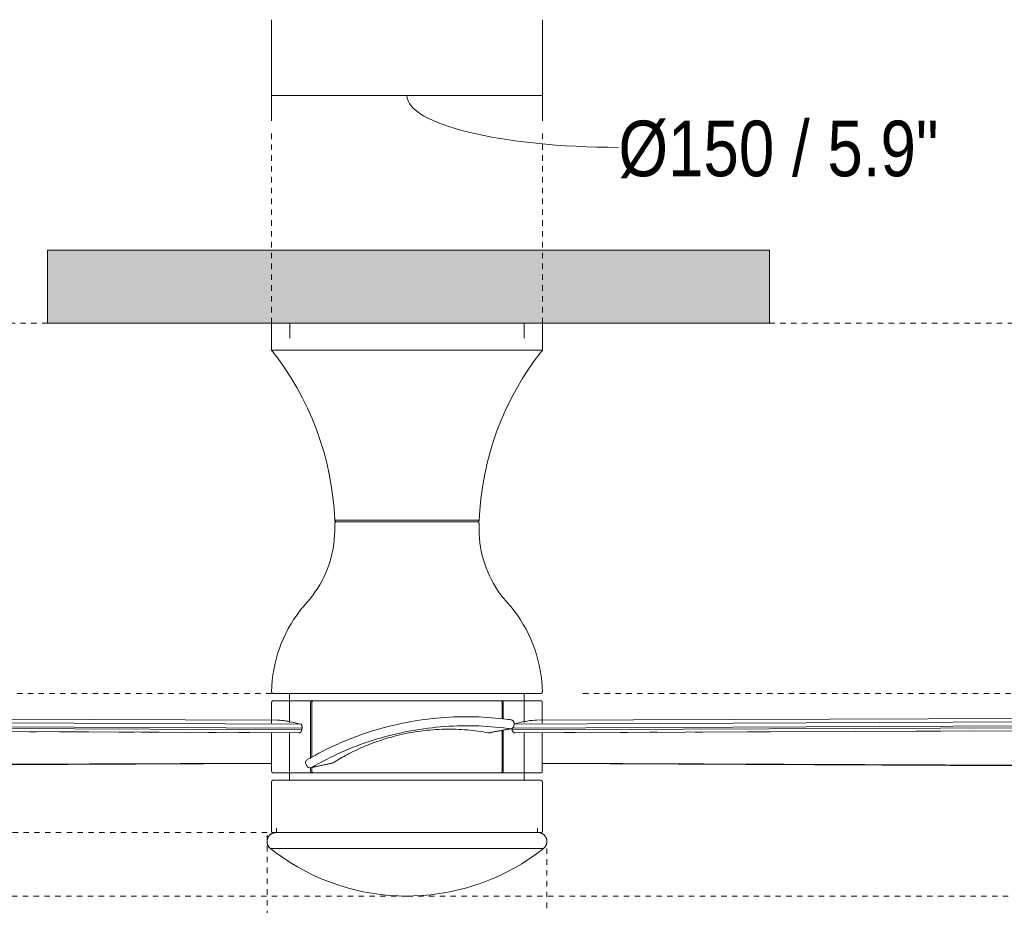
# Model space of a CAD drawing. Header units: millimetres. Extents: x 5806 to 10727, y -2831 to 7544.
# Tile 4 of 6: x 6380 to 6925, y 1678 to 2168. Entities that reach past the tile are written whole.
import ezdxf

# ---------------------------------------------------------------- set-up
doc = ezdxf.new("R2010")
doc.units = ezdxf.units.MM
doc.linetypes.add('Dash', pattern=[6, 3, -3])
doc.layers.add('A-ANNO-DIMS', color=7, linetype='Dash', lineweight=9, true_color=0xd2d2d2)
for name, color, linetype, lineweight in [('A-ANNO-DIMS-14', 7, 'Continuous', 9), ('A-CLNG', 7, 'Continuous', 9), ('E-LITE-EQPM', 7, 'Continuous', 20)]:
    doc.layers.add(name, color=color, linetype=linetype, lineweight=lineweight)
doc.styles.add('Arial Narrow', font='ARIALN.TTF', dxfattribs={"height": 30.8})
doc.dimstyles.new('FARO_-_2_2mm_Arial_Narrow_mm_Inch_Left', dxfattribs={"dimscale": 304.8, "dimtxt": 31.521674, "dimasz": 0, "dimexe": 0.137795, "dimexo": 0.0625, "dimgap": 0.022966, "dimtad": 1, "dimdec": 0, "dimzin": 0, "dimdsep": 46, "dimtxsty": 'Arial Narrow', "dimblk1": 'NONE', "dimblk2": 'NONE', "dimsah": 1, "dimcen": 0.09, "dimadec": 0, "dimazin": 0, "dimtfac": 1, "dimtdec": 4, "dimtix": 1, "dimtmove": 1, "dimatfit": 3, "dimfxl": 0.045932, "dimfxlon": 1, "dimtvp": 1, "dimtolj": 1, "dimtzin": 0, "dimarcsym": 2})

# ---------------------------------------------------------------- blocks, each defined once
blk = doc.blocks.new('33756 - 33756 FRASER LED White ceiling fan-515790-Alzado_PDF')
at = {"layer": 'E-LITE-EQPM'}
for p, q in [((6519.11, 2000), (6519.11, 1985)), ((6529.15, 2000), (6529.15, 1991.77)), ((6659.06, 1991.77), (6659.06, 2000)), ((6669.11, 1985), (6669.11, 2000)), ((6594.11, 1985), (6519.11, 1985)), ((6669.11, 1985), (6594.11, 1985)), ((6554.09, 1890.92), (6594.11, 1890.92)), ((6554.12, 1889.03), (6554.12, 1885.68)), ((6557.44, 1890), (6594.11, 1890)), ((6594.11, 1890.92), (6634.13, 1890.92)), ((6594.11, 1890), (6632.54, 1890)), ((6634.1, 1885.68), (6634.1, 1889.03)), ((6529.11, 1795), (6529.11, 1778.83)), ((6659.11, 1778.83), (6659.11, 1795)), ((6519.12, 1790.02), (6519.12, 1778.49)), ((6540.73, 1759.43), (6540.73, 1790.02)), ((6541.43, 1791), (6541.92, 1791)), ((6541.44, 1790.02), (6541.44, 1759.82)), ((6646.3, 1791), (6646.79, 1791)), ((6646.78, 1780.87), (6646.78, 1790.02)), ((6647.49, 1790.02), (6647.49, 1780.81)), ((6669.1, 1778.49), (6669.1, 1790.02)), ((6522.86, 1780.21), (5997.11, 1782.13)), ((6003.81, 1780.36), (6535.31, 1777.95)), ((6653.49, 1777.95), (7184.4, 1780.36)), ((6665.36, 1780.21), (7191.11, 1782.13)), ((6003.5, 1775.39), (6534.23, 1773.17)), ((6005.8, 1777.08), (6535.88, 1774.82)), ((6006.15, 1778.08), (6536.05, 1775.8)), ((6388.88, 1773.79), (6384.76, 1773.81)), ((6417.92, 1773.67), (6401.38, 1773.74)), ((6442.78, 1773.57), (6434.53, 1773.6)), ((6456.78, 1773.51), (6446.99, 1773.55)), ((6471.81, 1773.45), (6463.55, 1773.48)), ((6488.41, 1773.38), (6484.27, 1773.39)), ((6506.97, 1773.3), (6500.87, 1773.32)), ((6519.12, 1772.92), (6519.12, 1751.95)), ((6529.11, 1773.21), (6529.11, 1747)), ((6535.88, 1774.82), (6536.05, 1775.8)), ((6638.98, 1773.19), (6651.09, 1775.41)), ((6639.65, 1773.2), (6651.74, 1775.43)), ((6639.65, 1773.2), (6644.17, 1774.03)), ((6646.78, 1751.95), (6646.78, 1774.62)), ((6647.49, 1774.75), (6647.49, 1751.95)), ((6652.21, 1775.58), (6652.34, 1774.82)), ((6652.34, 1774.82), (7182.42, 1777.08)), ((6652.58, 1775.8), (7182.07, 1778.08)), ((7184.72, 1775.39), (6653.98, 1773.17)), ((6659.11, 1747), (6659.11, 1773.21)), ((6669.1, 1751.95), (6669.1, 1772.92)), ((6687.35, 1773.32), (6681.25, 1773.3)), ((6716.36, 1773.45), (6712.25, 1773.43)), ((6732.97, 1773.52), (6728.85, 1773.5)), ((6757.83, 1773.62), (6753.78, 1773.6)), ((6828.31, 1773.92), (6782.74, 1773.72)), ((6907.07, 1774.25), (6844.95, 1773.99)), ((6541.33, 1754.01), (6553.23, 1756.54)), ((6002.79, 1754.01), (6519.2, 1756.48)), ((6540.73, 1751.95), (6540.73, 1753.8)), ((6552.72, 1756.35), (6540.77, 1753.79)), ((6541.44, 1754.03), (6541.44, 1751.95)), ((6552.72, 1756.35), (6548.77, 1755.5)), ((6669.02, 1756.48), (7185.42, 1754.01)), ((6519.11, 1746), (6519.11, 1718.52)), ((6541.9, 1751), (6541.4, 1751)), ((6646.82, 1751), (6646.32, 1751)), ((6669.11, 1718.52), (6669.11, 1746)), ((6521.79, 1720.34), (6521.79, 1718)), ((6666.43, 1718), (6666.43, 1720.34)), ((6522.02, 1718), (6521.79, 1718)), ((6521.79, 1718), (6522.02, 1718)), ((6525.16, 1718), (6522.82, 1718)), ((6522.82, 1718), (6525.16, 1718)), ((6529.47, 1718), (6526.36, 1718)), ((6526.36, 1718), (6529.47, 1718)), ((6533.54, 1718), (6530.9, 1718)), ((6530.9, 1718), (6533.54, 1718)), ((6537.8, 1718), (6536.73, 1718)), ((6540.14, 1718), (6539.72, 1718)), ((6539.72, 1718), (6540.14, 1718)), ((6543.81, 1718), (6543.26, 1718)), ((6543.26, 1718), (6543.81, 1718)), ((6552.74, 1718), (6551.83, 1718)), ((6551.83, 1718), (6552.74, 1718)), ((6570.17, 1718), (6569.17, 1718)), ((6569.17, 1718), (6570.17, 1718)), ((6582.84, 1718), (6581.97, 1718)), ((6581.97, 1718), (6582.84, 1718)), ((6614.03, 1718), (6613.4, 1718)), ((6613.4, 1718), (6614.03, 1718)), ((6641.38, 1718), (6639.51, 1718)), ((6639.51, 1718), (6641.38, 1718)), ((6648.5, 1718), (6646.86, 1718)), ((6646.86, 1718), (6648.5, 1718)), ((6651.48, 1718), (6650.14, 1718)), ((6650.14, 1718), (6651.48, 1718)), ((6654.68, 1718), (6653.68, 1718)), ((6653.68, 1718), (6654.68, 1718)), ((6659.81, 1718), (6656.01, 1718)), ((6656.01, 1718), (6659.81, 1718)), ((6663.75, 1718), (6661.97, 1718)), ((6661.97, 1718), (6663.75, 1718)), ((6666.43, 1718), (6664.61, 1718)), ((6664.61, 1718), (6666.43, 1718)), ((6518.51, 1709.08), (6594.11, 1709.08)), ((6594.11, 1709.08), (6669.71, 1709.08))]:
    blk.add_line(p, q, dxfattribs=at)
at = {"layer": 'E-LITE-EQPM', "flags": 128}
for points in [[(6554.09, 1890.92), (6553.71, 1897.35), (6553.07, 1903.75), (6552.18, 1910.12), (6551.04, 1916.46), (6549.64, 1922.74), (6548, 1928.96), (6546.1, 1935.11), (6543.96, 1941.18), (6541.58, 1947.16), (6538.97, 1953.04), (6536.12, 1958.81), (6533.04, 1964.46), (6529.73, 1969.99), (6526.21, 1975.37), (6522.48, 1980.61), (6519.11, 1985)], [(6669.11, 1985), (6665.2, 1979.89), (6661.5, 1974.62), (6658.01, 1969.22), (6654.74, 1963.68), (6651.69, 1958.01), (6648.87, 1952.22), (6646.29, 1946.33), (6643.94, 1940.33), (6641.84, 1934.25), (6639.98, 1928.09), (6638.36, 1921.86), (6637, 1915.57), (6635.89, 1909.23), (6635.04, 1902.85), (6634.44, 1896.45), (6634.13, 1890.92)], [(6555.08, 1890), (6555.04, 1890), (6555, 1890), (6554.96, 1890.01), (6554.92, 1890.01), (6554.89, 1890.02), (6554.85, 1890.03), (6554.81, 1890.04), (6554.77, 1890.05), (6554.73, 1890.06), (6554.69, 1890.08), (6554.66, 1890.1), (6554.62, 1890.11), (6554.59, 1890.13), (6554.55, 1890.15), (6554.52, 1890.17), (6554.49, 1890.2), (6554.45, 1890.22), (6554.42, 1890.25), (6554.39, 1890.28), (6554.37, 1890.3), (6554.34, 1890.33), (6554.31, 1890.36), (6554.29, 1890.39), (6554.26, 1890.43), (6554.24, 1890.46), (6554.22, 1890.49), (6554.2, 1890.53), (6554.18, 1890.56), (6554.17, 1890.6), (6554.15, 1890.64), (6554.14, 1890.68), (6554.13, 1890.71), (6554.11, 1890.75), (6554.11, 1890.79), (6554.1, 1890.83), (6554.09, 1890.87), (6554.09, 1890.91), (6554.09, 1890.92)], [(6554.12, 1889.03), (6554.12, 1889.07), (6554.12, 1889.11), (6554.12, 1889.15), (6554.13, 1889.19), (6554.13, 1889.22), (6554.14, 1889.26), (6554.15, 1889.3), (6554.16, 1889.34), (6554.18, 1889.37), (6554.19, 1889.41), (6554.21, 1889.44), (6554.22, 1889.48), (6554.24, 1889.51), (6554.26, 1889.55), (6554.28, 1889.58), (6554.31, 1889.61), (6554.33, 1889.64), (6554.36, 1889.67), (6554.38, 1889.7), (6554.41, 1889.73), (6554.44, 1889.75), (6554.47, 1889.78), (6554.5, 1889.8), (6554.53, 1889.82), (6554.56, 1889.85), (6554.59, 1889.87), (6554.63, 1889.89), (6554.66, 1889.9), (6554.7, 1889.92), (6554.73, 1889.93), (6554.77, 1889.95), (6554.81, 1889.96), (6554.84, 1889.97), (6554.88, 1889.98), (6554.92, 1889.99), (6554.96, 1889.99), (6555, 1890), (6555.03, 1890), (6555.07, 1890), (6555.08, 1890)], [(6557.44, 1890), (6557.2, 1890), (6556.72, 1890), (6556.31, 1890), (6555.95, 1890), (6555.65, 1890), (6555.42, 1890), (6555.24, 1890), (6555.13, 1890), (6555.09, 1890), (6555.08, 1890)], [(6555.08, 1890), (6555.12, 1890), (6555.21, 1890), (6555.36, 1890), (6555.58, 1890), (6555.86, 1890), (6556.2, 1890), (6556.6, 1890), (6557.07, 1890), (6557.59, 1890), (6558.16, 1890), (6558.8, 1890), (6559.49, 1890), (6560.24, 1890), (6561.05, 1890), (6561.9, 1890), (6562.81, 1890), (6563.76, 1890), (6564.77, 1890), (6565.82, 1890), (6566.92, 1890), (6568.06, 1890), (6569.24, 1890), (6570.47, 1890), (6571.73, 1890), (6573.02, 1890), (6574.35, 1890), (6575.72, 1890), (6577.11, 1890), (6578.52, 1890), (6579.97, 1890), (6581.43, 1890), (6582.92, 1890), (6584.42, 1890), (6585.94, 1890), (6587.48, 1890), (6589.02, 1890), (6590.57, 1890), (6592.13, 1890), (6593.69, 1890), (6594.11, 1890)], [(6594.11, 1890), (6592.55, 1890), (6590.99, 1890), (6589.44, 1890), (6587.89, 1890), (6586.36, 1890), (6584.83, 1890), (6583.32, 1890), (6581.83, 1890), (6580.36, 1890), (6578.91, 1890), (6577.49, 1890), (6576.09, 1890), (6574.72, 1890), (6573.38, 1890), (6572.07, 1890), (6570.8, 1890), (6569.57, 1890), (6568.38, 1890), (6567.22, 1890), (6566.11, 1890), (6565.05, 1890), (6564.03, 1890), (6563.06, 1890), (6562.14, 1890), (6561.27, 1890), (6560.45, 1890), (6559.69, 1890), (6558.98, 1890), (6558.33, 1890), (6557.74, 1890), (6557.2, 1890), (6556.72, 1890), (6556.31, 1890), (6555.95, 1890), (6555.65, 1890), (6555.42, 1890), (6555.24, 1890), (6555.13, 1890), (6555.09, 1890), (6555.08, 1890)], [(6555.08, 1890), (6555.12, 1890), (6555.21, 1890), (6555.36, 1890), (6555.58, 1890), (6555.86, 1890), (6556.2, 1890), (6556.6, 1890), (6557.07, 1890), (6557.44, 1890)], [(6594.11, 1890), (6595.67, 1890), (6597.23, 1890), (6598.78, 1890), (6600.33, 1890), (6601.86, 1890), (6603.39, 1890), (6604.89, 1890), (6606.38, 1890), (6607.86, 1890), (6609.31, 1890), (6610.73, 1890), (6612.13, 1890), (6613.5, 1890), (6614.84, 1890), (6616.14, 1890), (6617.41, 1890), (6618.65, 1890), (6619.84, 1890), (6620.99, 1890), (6622.1, 1890), (6623.17, 1890), (6624.19, 1890), (6625.16, 1890), (6626.08, 1890), (6626.95, 1890), (6627.76, 1890), (6628.53, 1890), (6629.24, 1890), (6629.89, 1890), (6630.48, 1890), (6631.02, 1890), (6631.5, 1890), (6631.91, 1890), (6632.27, 1890), (6632.57, 1890), (6632.8, 1890), (6632.97, 1890), (6633.08, 1890), (6633.13, 1890), (6633.13, 1890)], [(6633.13, 1890), (6633.1, 1890), (6633.01, 1890), (6632.85, 1890), (6632.64, 1890), (6632.36, 1890), (6632.02, 1890), (6631.61, 1890), (6631.15, 1890), (6630.63, 1890), (6630.05, 1890), (6629.42, 1890), (6628.72, 1890), (6627.98, 1890), (6627.17, 1890), (6626.32, 1890), (6625.41, 1890), (6624.45, 1890), (6623.45, 1890), (6622.4, 1890), (6621.3, 1890), (6620.16, 1890), (6618.97, 1890), (6617.75, 1890), (6616.49, 1890), (6615.19, 1890), (6613.86, 1890), (6612.5, 1890), (6611.11, 1890), (6609.69, 1890), (6608.25, 1890), (6606.78, 1890), (6605.3, 1890), (6603.79, 1890), (6602.27, 1890), (6600.74, 1890), (6599.2, 1890), (6597.65, 1890), (6596.09, 1890), (6594.53, 1890), (6594.11, 1890)], [(6629.34, 1890), (6629.89, 1890), (6630.48, 1890), (6631.02, 1890), (6631.5, 1890), (6631.66, 1890)], [(6633.13, 1890), (6633.1, 1890), (6633.01, 1890), (6632.85, 1890), (6632.64, 1890), (6632.36, 1890), (6632.02, 1890), (6631.8, 1890)], [(6631.91, 1890), (6632.27, 1890), (6632.57, 1890), (6632.8, 1890), (6632.97, 1890), (6633.08, 1890), (6633.13, 1890), (6633.13, 1890)], [(6634.13, 1890.92), (6634.13, 1890.88), (6634.12, 1890.84), (6634.11, 1890.8), (6634.11, 1890.76), (6634.1, 1890.73), (6634.08, 1890.69), (6634.07, 1890.65), (6634.06, 1890.61), (6634.04, 1890.58), (6634.02, 1890.54), (6634, 1890.51), (6633.98, 1890.47), (6633.96, 1890.44), (6633.94, 1890.4), (6633.91, 1890.37), (6633.89, 1890.34), (6633.86, 1890.31), (6633.83, 1890.28), (6633.8, 1890.26), (6633.77, 1890.23), (6633.74, 1890.21), (6633.71, 1890.18), (6633.68, 1890.16), (6633.64, 1890.14), (6633.61, 1890.12), (6633.57, 1890.1), (6633.54, 1890.08), (6633.5, 1890.07), (6633.46, 1890.05), (6633.42, 1890.04), (6633.38, 1890.03), (6633.35, 1890.02), (6633.31, 1890.01), (6633.27, 1890.01), (6633.23, 1890), (6633.19, 1890), (6633.15, 1890), (6633.13, 1890)], [(6633.13, 1890), (6633.17, 1890), (6633.21, 1890), (6633.25, 1889.99), (6633.29, 1889.99), (6633.33, 1889.98), (6633.36, 1889.97), (6633.4, 1889.96), (6633.44, 1889.95), (6633.48, 1889.94), (6633.51, 1889.92), (6633.55, 1889.91), (6633.58, 1889.89), (6633.62, 1889.87), (6633.65, 1889.85), (6633.68, 1889.83), (6633.71, 1889.81), (6633.74, 1889.78), (6633.77, 1889.76), (6633.8, 1889.73), (6633.83, 1889.71), (6633.86, 1889.68), (6633.88, 1889.65), (6633.9, 1889.62), (6633.93, 1889.59), (6633.95, 1889.55), (6633.97, 1889.52), (6633.99, 1889.49), (6634.01, 1889.45), (6634.02, 1889.42), (6634.04, 1889.38), (6634.05, 1889.35), (6634.06, 1889.31), (6634.07, 1889.27), (6634.08, 1889.23), (6634.09, 1889.2), (6634.09, 1889.16), (6634.1, 1889.12), (6634.1, 1889.08), (6634.1, 1889.04), (6634.1, 1889.03)], [(6538.63, 1845.39), (6540.2, 1847.2), (6541.7, 1849.08), (6543.13, 1851.02), (6544.47, 1853.02), (6545.74, 1855.06), (6546.92, 1857.16), (6548.02, 1859.3), (6549.03, 1861.48), (6549.96, 1863.7), (6550.79, 1865.96), (6551.53, 1868.24), (6552.18, 1870.56), (6552.74, 1872.9), (6553.21, 1875.26), (6553.58, 1877.64), (6553.85, 1880.03), (6554.03, 1882.43), (6554.11, 1884.83), (6554.12, 1885.68)], [(6634.1, 1885.68), (6634.15, 1883.27), (6634.3, 1880.87), (6634.54, 1878.48), (6634.87, 1876.09), (6635.3, 1873.73), (6635.83, 1871.38), (6636.45, 1869.05), (6637.16, 1866.76), (6637.96, 1864.49), (6638.85, 1862.25), (6639.83, 1860.06), (6640.9, 1857.9), (6642.05, 1855.79), (6643.29, 1853.73), (6644.61, 1851.72), (6646.01, 1849.76), (6647.48, 1847.86), (6649.03, 1846.02), (6649.59, 1845.39)], [(6519.1, 1796.03), (6519.22, 1799.06), (6519.46, 1802.09), (6519.82, 1805.1), (6520.3, 1808.1), (6520.9, 1811.07), (6521.62, 1814.02), (6522.46, 1816.94), (6523.41, 1819.82), (6524.48, 1822.66), (6525.66, 1825.46), (6526.95, 1828.21), (6528.35, 1830.9), (6529.86, 1833.54), (6531.47, 1836.11), (6533.19, 1838.61), (6535, 1841.05), (6536.91, 1843.41), (6538.63, 1845.39)], [(6649.59, 1845.39), (6651.58, 1843.09), (6653.47, 1840.72), (6655.27, 1838.28), (6656.97, 1835.76), (6658.57, 1833.18), (6660.06, 1830.53), (6661.45, 1827.83), (6662.72, 1825.08), (6663.89, 1822.28), (6664.94, 1819.43), (6665.88, 1816.54), (6666.7, 1813.62), (6667.41, 1810.67), (6667.99, 1807.69), (6668.46, 1804.69), (6668.8, 1801.67), (6669.03, 1798.64), (6669.12, 1796.03)], [(6520.1, 1795), (6520.06, 1795), (6520.02, 1795), (6519.98, 1795.01), (6519.94, 1795.01), (6519.9, 1795.02), (6519.86, 1795.03), (6519.82, 1795.04), (6519.79, 1795.05), (6519.75, 1795.06), (6519.71, 1795.08), (6519.67, 1795.1), (6519.64, 1795.11), (6519.6, 1795.13), (6519.57, 1795.15), (6519.53, 1795.18), (6519.5, 1795.2), (6519.47, 1795.22), (6519.44, 1795.25), (6519.41, 1795.28), (6519.38, 1795.31), (6519.35, 1795.33), (6519.33, 1795.37), (6519.3, 1795.4), (6519.28, 1795.43), (6519.25, 1795.46), (6519.23, 1795.5), (6519.21, 1795.53), (6519.2, 1795.57), (6519.18, 1795.6), (6519.16, 1795.64), (6519.15, 1795.68), (6519.14, 1795.72), (6519.13, 1795.76), (6519.12, 1795.8), (6519.11, 1795.84), (6519.1, 1795.88), (6519.1, 1795.92), (6519.1, 1795.96), (6519.1, 1796), (6519.1, 1796.03)], [(6529.11, 1795), (6528.84, 1795), (6527.5, 1795), (6526.26, 1795), (6525.13, 1795), (6524.11, 1795), (6523.21, 1795), (6522.42, 1795), (6521.74, 1795), (6521.18, 1795), (6520.73, 1795), (6520.41, 1795), (6520.2, 1795), (6520.11, 1795), (6520.1, 1795)], [(6520.1, 1795), (6520.16, 1795), (6520.34, 1795), (6520.63, 1795), (6521.05, 1795), (6521.58, 1795), (6522.22, 1795), (6522.98, 1795), (6523.86, 1795), (6524.85, 1795), (6525.94, 1795), (6527.15, 1795), (6528.47, 1795), (6529.88, 1795), (6531.41, 1795), (6533.03, 1795), (6534.75, 1795), (6536.56, 1795), (6538.47, 1795), (6540.47, 1795), (6542.55, 1795), (6544.71, 1795), (6546.96, 1795), (6549.27, 1795), (6551.66, 1795), (6554.12, 1795), (6556.65, 1795), (6559.23, 1795), (6561.87, 1795), (6564.56, 1795), (6567.29, 1795), (6570.07, 1795), (6572.89, 1795), (6575.74, 1795), (6578.62, 1795), (6581.53, 1795), (6584.46, 1795), (6587.4, 1795), (6590.35, 1795), (6593.31, 1795), (6594.11, 1795)], [(6594.11, 1795), (6597.07, 1795), (6600.02, 1795), (6602.97, 1795), (6605.9, 1795), (6608.81, 1795), (6611.7, 1795), (6614.56, 1795), (6617.39, 1795), (6620.18, 1795), (6622.93, 1795), (6625.63, 1795), (6628.28, 1795), (6630.88, 1795), (6633.42, 1795), (6635.9, 1795), (6638.31, 1795), (6640.64, 1795), (6642.91, 1795), (6645.09, 1795), (6647.2, 1795), (6649.22, 1795), (6651.15, 1795), (6652.99, 1795), (6654.73, 1795), (6656.38, 1795), (6657.93, 1795), (6659.38, 1795), (6660.72, 1795), (6661.96, 1795), (6663.09, 1795), (6664.1, 1795), (6665.01, 1795), (6665.8, 1795), (6666.48, 1795), (6667.04, 1795), (6667.48, 1795), (6667.81, 1795), (6668.02, 1795), (6668.11, 1795), (6668.12, 1795)], [(6668.12, 1795), (6668.06, 1795), (6667.88, 1795), (6667.58, 1795), (6667.17, 1795), (6666.64, 1795), (6665.99, 1795), (6665.23, 1795), (6664.36, 1795), (6663.37, 1795), (6662.27, 1795), (6661.07, 1795), (6659.75, 1795), (6659.11, 1795)], [(6669.12, 1796.03), (6669.12, 1795.99), (6669.12, 1795.95), (6669.12, 1795.91), (6669.11, 1795.87), (6669.11, 1795.83), (6669.1, 1795.79), (6669.09, 1795.75), (6669.08, 1795.71), (6669.07, 1795.67), (6669.05, 1795.63), (6669.04, 1795.6), (6669.02, 1795.56), (6669, 1795.52), (6668.98, 1795.49), (6668.96, 1795.45), (6668.94, 1795.42), (6668.91, 1795.39), (6668.89, 1795.36), (6668.86, 1795.33), (6668.83, 1795.3), (6668.8, 1795.27), (6668.77, 1795.24), (6668.74, 1795.22), (6668.71, 1795.19), (6668.68, 1795.17), (6668.64, 1795.15), (6668.61, 1795.13), (6668.57, 1795.11), (6668.54, 1795.09), (6668.5, 1795.08), (6668.46, 1795.06), (6668.42, 1795.05), (6668.38, 1795.04), (6668.35, 1795.03), (6668.31, 1795.02), (6668.27, 1795.01), (6668.23, 1795.01), (6668.19, 1795), (6668.15, 1795), (6668.12, 1795)], [(6519.12, 1790.02), (6519.12, 1790.06), (6519.12, 1790.1), (6519.13, 1790.14), (6519.13, 1790.18), (6519.14, 1790.21), (6519.15, 1790.25), (6519.16, 1790.29), (6519.17, 1790.33), (6519.18, 1790.36), (6519.2, 1790.4), (6519.21, 1790.44), (6519.23, 1790.47), (6519.25, 1790.51), (6519.27, 1790.54), (6519.29, 1790.57), (6519.31, 1790.6), (6519.34, 1790.64), (6519.36, 1790.67), (6519.39, 1790.69), (6519.42, 1790.72), (6519.45, 1790.75), (6519.48, 1790.78), (6519.51, 1790.8), (6519.54, 1790.82), (6519.57, 1790.84), (6519.6, 1790.86), (6519.64, 1790.88), (6519.67, 1790.9), (6519.71, 1790.92), (6519.75, 1790.93), (6519.78, 1790.95), (6519.82, 1790.96), (6519.86, 1790.97), (6519.9, 1790.98), (6519.93, 1790.99), (6519.97, 1790.99), (6520.01, 1791), (6520.05, 1791), (6520.09, 1791), (6520.1, 1791)], [(6541.43, 1791), (6539.39, 1791), (6537.44, 1791), (6535.58, 1791), (6533.82, 1791), (6532.15, 1791), (6530.58, 1791), (6529.11, 1791), (6527.75, 1791), (6526.49, 1791), (6525.34, 1791), (6524.3, 1791), (6523.38, 1791), (6522.56, 1791), (6521.86, 1791), (6521.28, 1791), (6520.81, 1791), (6520.46, 1791), (6520.23, 1791), (6520.11, 1791), (6520.1, 1791)], [(6520.1, 1791), (6520.16, 1791), (6520.34, 1791), (6520.63, 1791), (6521.05, 1791), (6521.58, 1791), (6522.22, 1791), (6522.98, 1791), (6523.86, 1791), (6524.85, 1791), (6525.94, 1791), (6527.15, 1791), (6527.5, 1791)], [(6540.73, 1790.02), (6540.77, 1790.32), (6540.86, 1790.6), (6541.02, 1790.81), (6541.21, 1790.95), (6541.43, 1791)], [(6542.13, 1791), (6541.92, 1790.95), (6541.72, 1790.81), (6541.57, 1790.6), (6541.47, 1790.32), (6541.44, 1790.02)], [(6646.09, 1791), (6643.94, 1791), (6641.71, 1791), (6639.41, 1791), (6637.03, 1791), (6634.58, 1791), (6632.07, 1791), (6629.5, 1791), (6626.87, 1791), (6624.19, 1791), (6621.47, 1791), (6618.7, 1791), (6615.88, 1791), (6613.04, 1791), (6610.16, 1791), (6607.26, 1791), (6604.34, 1791), (6601.4, 1791), (6598.45, 1791), (6595.49, 1791), (6592.53, 1791), (6589.57, 1791), (6586.62, 1791), (6583.68, 1791), (6580.76, 1791), (6577.86, 1791), (6574.99, 1791), (6572.14, 1791), (6569.33, 1791), (6566.56, 1791), (6563.84, 1791), (6561.16, 1791), (6558.54, 1791), (6555.97, 1791), (6553.47, 1791), (6551.03, 1791), (6548.65, 1791), (6546.35, 1791), (6544.13, 1791), (6542.13, 1791)], [(6646.78, 1790.02), (6646.75, 1790.32), (6646.65, 1790.6), (6646.49, 1790.81), (6646.3, 1790.95), (6646.09, 1791)], [(6668.12, 1791), (6668.06, 1791), (6667.88, 1791), (6667.58, 1791), (6667.17, 1791), (6666.64, 1791), (6666, 1791), (6665.23, 1791), (6664.36, 1791), (6663.37, 1791), (6662.28, 1791), (6661.07, 1791), (6659.75, 1791), (6658.33, 1791), (6656.81, 1791), (6655.19, 1791), (6653.47, 1791), (6651.66, 1791), (6649.75, 1791), (6647.75, 1791), (6646.79, 1791)], [(6646.79, 1791), (6647.01, 1790.95), (6647.2, 1790.81), (6647.35, 1790.6), (6647.45, 1790.32), (6647.49, 1790.02)], [(6660.71, 1791), (6661.73, 1791), (6662.87, 1791), (6663.91, 1791), (6664.84, 1791), (6665.66, 1791), (6666.36, 1791), (6666.94, 1791), (6667.41, 1791), (6667.76, 1791), (6667.99, 1791), (6668.1, 1791), (6668.12, 1791)], [(6668.12, 1791), (6668.16, 1791), (6668.2, 1791), (6668.23, 1790.99), (6668.27, 1790.99), (6668.31, 1790.98), (6668.35, 1790.97), (6668.39, 1790.96), (6668.43, 1790.95), (6668.46, 1790.94), (6668.5, 1790.92), (6668.54, 1790.91), (6668.57, 1790.89), (6668.6, 1790.87), (6668.64, 1790.85), (6668.67, 1790.83), (6668.7, 1790.81), (6668.73, 1790.78), (6668.76, 1790.76), (6668.79, 1790.73), (6668.82, 1790.7), (6668.85, 1790.67), (6668.87, 1790.64), (6668.9, 1790.61), (6668.92, 1790.58), (6668.94, 1790.55), (6668.96, 1790.52), (6668.98, 1790.48), (6669, 1790.45), (6669.02, 1790.41), (6669.03, 1790.37), (6669.05, 1790.34), (6669.06, 1790.3), (6669.07, 1790.26), (6669.08, 1790.22), (6669.08, 1790.19), (6669.09, 1790.15), (6669.09, 1790.11), (6669.1, 1790.07), (6669.1, 1790.03), (6669.1, 1790.02)], [(6649.93, 1780.62), (6650.91, 1780.49), (6651.8, 1780.36)], [(6651.09, 1775.41), (6650.52, 1775.5), (6649.93, 1775.58)], [(6538.23, 1755.61), (6538.04, 1756), (6537.94, 1756.48), (6537.95, 1757.01), (6538.09, 1757.46), (6538.29, 1757.82), (6538.55, 1758.12), (6538.86, 1758.35)], [(6552.2, 1756.31), (6552.48, 1756.31), (6552.86, 1756.38), (6553.23, 1756.54)], [(6003.2, 1753.75), (6293.19, 1755.15), (6519.19, 1756.25)], [(6520.07, 1751), (6520.03, 1751), (6519.99, 1751), (6519.95, 1751.01), (6519.92, 1751.01), (6519.88, 1751.02), (6519.84, 1751.03), (6519.81, 1751.04), (6519.77, 1751.05), (6519.73, 1751.06), (6519.7, 1751.07), (6519.66, 1751.09), (6519.63, 1751.11), (6519.6, 1751.13), (6519.56, 1751.14), (6519.53, 1751.17), (6519.5, 1751.19), (6519.47, 1751.21), (6519.44, 1751.24), (6519.41, 1751.26), (6519.39, 1751.29), (6519.36, 1751.32), (6519.34, 1751.34), (6519.31, 1751.37), (6519.29, 1751.4), (6519.27, 1751.44), (6519.25, 1751.47), (6519.23, 1751.5), (6519.21, 1751.53), (6519.2, 1751.57), (6519.18, 1751.6), (6519.17, 1751.64), (6519.16, 1751.68), (6519.15, 1751.71), (6519.14, 1751.75), (6519.13, 1751.79), (6519.13, 1751.82), (6519.12, 1751.86), (6519.12, 1751.9), (6519.12, 1751.94), (6519.12, 1751.95)], [(6541.33, 1754.01), (6540.89, 1753.82), (6540.45, 1753.75), (6540.02, 1753.79), (6539.62, 1753.91), (6539.27, 1754.12), (6538.97, 1754.39), (6538.73, 1754.74)], [(6541.4, 1751), (6541.19, 1751.05), (6541.01, 1751.18), (6540.86, 1751.39), (6540.76, 1751.66), (6540.73, 1751.95)], [(6541.44, 1751.95), (6541.47, 1751.66), (6541.57, 1751.39), (6541.71, 1751.18), (6541.9, 1751.05), (6542.11, 1751)], [(6646.11, 1751), (6646.32, 1751.05), (6646.5, 1751.18), (6646.65, 1751.39), (6646.75, 1751.66), (6646.78, 1751.95)], [(6647.49, 1751.95), (6647.45, 1751.66), (6647.36, 1751.39), (6647.21, 1751.18), (6647.02, 1751.05), (6646.82, 1751)], [(6669.1, 1751.95), (6669.1, 1751.91), (6669.1, 1751.87), (6669.09, 1751.83), (6669.09, 1751.8), (6669.08, 1751.76), (6669.07, 1751.72), (6669.06, 1751.69), (6669.05, 1751.65), (6669.04, 1751.61), (6669.02, 1751.58), (6669.01, 1751.54), (6668.99, 1751.51), (6668.97, 1751.48), (6668.95, 1751.44), (6668.93, 1751.41), (6668.91, 1751.38), (6668.89, 1751.35), (6668.86, 1751.32), (6668.84, 1751.29), (6668.81, 1751.27), (6668.78, 1751.24), (6668.75, 1751.22), (6668.72, 1751.19), (6668.69, 1751.17), (6668.66, 1751.15), (6668.63, 1751.13), (6668.6, 1751.11), (6668.56, 1751.09), (6668.53, 1751.08), (6668.49, 1751.06), (6668.46, 1751.05), (6668.42, 1751.04), (6668.39, 1751.03), (6668.35, 1751.02), (6668.31, 1751.01), (6668.27, 1751.01), (6668.24, 1751), (6668.2, 1751), (6668.16, 1751), (6668.15, 1751)], [(7185.02, 1753.75), (6895.03, 1755.15), (6669.02, 1756.25)], [(6519.11, 1746), (6519.11, 1746.04), (6519.11, 1746.08), (6519.12, 1746.12), (6519.12, 1746.16), (6519.13, 1746.2), (6519.14, 1746.24), (6519.15, 1746.28), (6519.16, 1746.32), (6519.17, 1746.35), (6519.19, 1746.39), (6519.2, 1746.43), (6519.22, 1746.46), (6519.24, 1746.5), (6519.26, 1746.53), (6519.28, 1746.57), (6519.31, 1746.6), (6519.33, 1746.63), (6519.36, 1746.66), (6519.38, 1746.69), (6519.41, 1746.72), (6519.44, 1746.75), (6519.47, 1746.77), (6519.5, 1746.8), (6519.53, 1746.82), (6519.57, 1746.84), (6519.6, 1746.86), (6519.64, 1746.88), (6519.67, 1746.9), (6519.71, 1746.92), (6519.74, 1746.93), (6519.78, 1746.95), (6519.82, 1746.96), (6519.86, 1746.97), (6519.9, 1746.98), (6519.94, 1746.99), (6519.98, 1746.99), (6520.02, 1747), (6520.06, 1747), (6520.1, 1747), (6520.11, 1747)], [(6529.08, 1751), (6527.72, 1751), (6526.46, 1751), (6525.31, 1751), (6524.27, 1751), (6523.34, 1751), (6522.53, 1751), (6521.83, 1751), (6521.25, 1751), (6520.78, 1751), (6520.43, 1751), (6520.19, 1751), (6520.08, 1751), (6520.07, 1751)], [(6520.07, 1751), (6520.13, 1751), (6520.3, 1751), (6520.6, 1751), (6521.01, 1751), (6521.54, 1751), (6522.19, 1751), (6522.95, 1751), (6523.83, 1751), (6524.81, 1751), (6525.91, 1751), (6527.12, 1751), (6528.43, 1751), (6529.85, 1751), (6531.38, 1751), (6533, 1751), (6534.72, 1751), (6536.54, 1751), (6538.44, 1751), (6540.44, 1751), (6541.4, 1751)], [(6594.11, 1747), (6591.15, 1747), (6588.2, 1747), (6585.25, 1747), (6582.32, 1747), (6579.41, 1747), (6576.52, 1747), (6573.66, 1747), (6570.83, 1747), (6568.04, 1747), (6565.29, 1747), (6562.59, 1747), (6559.94, 1747), (6557.34, 1747), (6554.8, 1747), (6552.32, 1747), (6549.91, 1747), (6547.58, 1747), (6545.31, 1747), (6543.13, 1747), (6541.02, 1747), (6539, 1747), (6537.07, 1747), (6535.23, 1747), (6533.49, 1747), (6531.84, 1747), (6530.29, 1747), (6528.84, 1747), (6527.5, 1747), (6526.26, 1747), (6525.14, 1747), (6524.12, 1747), (6523.21, 1747), (6522.42, 1747), (6521.74, 1747), (6521.18, 1747), (6520.74, 1747), (6520.41, 1747), (6520.2, 1747), (6520.11, 1747), (6520.11, 1747)], [(6520.11, 1747), (6520.17, 1747), (6520.34, 1747), (6520.64, 1747), (6521.05, 1747), (6521.58, 1747), (6522.23, 1747), (6522.99, 1747), (6523.86, 1747), (6524.85, 1747), (6525.95, 1747), (6527.15, 1747), (6528.47, 1747), (6529.11, 1747)], [(6542.11, 1751), (6544.26, 1751), (6546.49, 1751), (6548.79, 1751), (6551.17, 1751), (6553.62, 1751), (6556.13, 1751), (6558.7, 1751), (6561.33, 1751), (6564.01, 1751), (6566.74, 1751), (6569.51, 1751), (6572.32, 1751), (6575.17, 1751), (6578.05, 1751), (6580.95, 1751), (6583.88, 1751), (6586.82, 1751), (6589.77, 1751), (6592.73, 1751), (6595.69, 1751), (6598.65, 1751), (6601.6, 1751), (6604.54, 1751), (6607.46, 1751), (6610.36, 1751), (6613.24, 1751), (6616.09, 1751), (6618.9, 1751), (6621.67, 1751), (6624.39, 1751), (6627.07, 1751), (6629.69, 1751), (6632.26, 1751), (6634.77, 1751), (6637.21, 1751), (6639.58, 1751), (6641.88, 1751), (6644.11, 1751), (6646.11, 1751)], [(6668.11, 1747), (6668.05, 1747), (6667.88, 1747), (6667.58, 1747), (6667.17, 1747), (6666.64, 1747), (6665.99, 1747), (6665.23, 1747), (6664.36, 1747), (6663.37, 1747), (6662.27, 1747), (6661.06, 1747), (6659.75, 1747), (6658.33, 1747), (6656.81, 1747), (6655.19, 1747), (6653.47, 1747), (6651.65, 1747), (6649.74, 1747), (6647.75, 1747), (6645.67, 1747), (6643.5, 1747), (6641.26, 1747), (6638.94, 1747), (6636.55, 1747), (6634.09, 1747), (6631.57, 1747), (6628.99, 1747), (6626.35, 1747), (6623.66, 1747), (6620.92, 1747), (6618.14, 1747), (6615.33, 1747), (6612.47, 1747), (6609.59, 1747), (6606.69, 1747), (6603.76, 1747), (6600.82, 1747), (6597.87, 1747), (6594.91, 1747), (6594.11, 1747)], [(6646.82, 1751), (6648.85, 1751), (6650.8, 1751), (6652.66, 1751), (6654.43, 1751), (6656.1, 1751), (6657.67, 1751), (6659.13, 1751), (6660.5, 1751), (6661.76, 1751), (6662.91, 1751), (6663.95, 1751), (6664.87, 1751), (6665.69, 1751), (6666.39, 1751), (6666.97, 1751), (6667.44, 1751), (6667.79, 1751), (6668.02, 1751), (6668.14, 1751), (6668.15, 1751)], [(6668.15, 1751), (6668.09, 1751), (6667.91, 1751), (6667.62, 1751), (6667.2, 1751), (6666.67, 1751), (6666.03, 1751), (6665.27, 1751), (6664.39, 1751), (6663.4, 1751), (6662.31, 1751), (6661.1, 1751), (6659.78, 1751), (6659.11, 1751)], [(6659.11, 1747), (6659.38, 1747), (6660.72, 1747), (6661.96, 1747), (6663.08, 1747), (6664.1, 1747), (6665.01, 1747), (6665.8, 1747), (6666.47, 1747), (6667.04, 1747), (6667.48, 1747), (6667.81, 1747), (6668.02, 1747), (6668.11, 1747), (6668.11, 1747)], [(6668.11, 1747), (6668.15, 1747), (6668.19, 1747), (6668.23, 1746.99), (6668.27, 1746.99), (6668.31, 1746.98), (6668.35, 1746.97), (6668.39, 1746.96), (6668.43, 1746.95), (6668.46, 1746.94), (6668.5, 1746.92), (6668.54, 1746.91), (6668.57, 1746.89), (6668.61, 1746.87), (6668.64, 1746.85), (6668.67, 1746.83), (6668.71, 1746.8), (6668.74, 1746.78), (6668.77, 1746.75), (6668.8, 1746.73), (6668.83, 1746.7), (6668.85, 1746.67), (6668.88, 1746.64), (6668.91, 1746.61), (6668.93, 1746.57), (6668.95, 1746.54), (6668.97, 1746.51), (6668.99, 1746.47), (6669.01, 1746.44), (6669.03, 1746.4), (6669.04, 1746.36), (6669.05, 1746.33), (6669.07, 1746.29), (6669.08, 1746.25), (6669.09, 1746.21), (6669.09, 1746.17), (6669.1, 1746.13), (6669.1, 1746.09), (6669.11, 1746.05), (6669.11, 1746.01), (6669.11, 1746)], [(6519.63, 1718), (6519.61, 1718), (6519.59, 1718), (6519.57, 1718), (6519.54, 1718.01), (6519.52, 1718.01), (6519.5, 1718.01), (6519.48, 1718.02), (6519.46, 1718.03), (6519.44, 1718.03), (6519.43, 1718.04), (6519.41, 1718.05), (6519.39, 1718.06), (6519.37, 1718.07), (6519.35, 1718.08), (6519.33, 1718.09), (6519.32, 1718.1), (6519.3, 1718.12), (6519.29, 1718.13), (6519.27, 1718.14), (6519.26, 1718.16), (6519.24, 1718.17), (6519.23, 1718.19), (6519.21, 1718.2), (6519.2, 1718.22), (6519.19, 1718.24), (6519.18, 1718.26), (6519.17, 1718.27), (6519.16, 1718.29), (6519.15, 1718.31), (6519.14, 1718.33), (6519.14, 1718.35), (6519.13, 1718.37), (6519.13, 1718.39), (6519.12, 1718.41), (6519.12, 1718.43), (6519.11, 1718.45), (6519.11, 1718.47), (6519.11, 1718.49), (6519.11, 1718.51), (6519.11, 1718.52)], [(6669.11, 1718.52), (6669.11, 1718.5), (6669.11, 1718.48), (6669.11, 1718.46), (6669.1, 1718.44), (6669.1, 1718.42), (6669.09, 1718.4), (6669.09, 1718.38), (6669.08, 1718.36), (6669.08, 1718.34), (6669.07, 1718.32), (6669.06, 1718.3), (6669.05, 1718.28), (6669.04, 1718.26), (6669.03, 1718.24), (6669.02, 1718.23), (6669.01, 1718.21), (6668.99, 1718.19), (6668.98, 1718.18), (6668.97, 1718.16), (6668.95, 1718.15), (6668.94, 1718.13), (6668.92, 1718.12), (6668.9, 1718.11), (6668.89, 1718.09), (6668.87, 1718.08), (6668.85, 1718.07), (6668.84, 1718.06), (6668.82, 1718.05), (6668.8, 1718.04), (6668.78, 1718.04), (6668.76, 1718.03), (6668.74, 1718.02), (6668.72, 1718.02), (6668.7, 1718.01), (6668.68, 1718.01), (6668.66, 1718), (6668.64, 1718), (6668.62, 1718), (6668.6, 1718), (6668.59, 1718)], [(6518.51, 1709.08), (6518.36, 1709.2), (6518.21, 1709.33), (6518.06, 1709.47), (6517.92, 1709.61), (6517.79, 1709.76), (6517.66, 1709.92), (6517.54, 1710.08), (6517.43, 1710.24), (6517.32, 1710.41), (6517.22, 1710.58), (6517.13, 1710.76), (6517.04, 1710.94), (6516.96, 1711.12), (6516.89, 1711.31), (6516.83, 1711.49), (6516.77, 1711.69), (6516.72, 1711.88), (6516.68, 1712.07), (6516.64, 1712.27), (6516.62, 1712.47), (6516.6, 1712.67), (6516.59, 1712.87), (6516.59, 1713.07), (6516.6, 1713.27), (6516.61, 1713.46), (6516.63, 1713.66), (6516.66, 1713.86), (6516.7, 1714.06), (6516.75, 1714.25), (6516.8, 1714.44), (6516.86, 1714.63), (6516.93, 1714.82), (6517, 1715), (6517.09, 1715.19), (6517.18, 1715.36), (6517.28, 1715.54), (6517.38, 1715.71), (6517.49, 1715.87), (6517.61, 1716.03), (6517.73, 1716.19), (6517.86, 1716.34), (6518, 1716.49), (6518.14, 1716.63), (6518.29, 1716.76), (6518.44, 1716.89), (6518.6, 1717.01), (6518.76, 1717.13), (6518.93, 1717.24), (6519.1, 1717.34), (6519.28, 1717.44), (6519.45, 1717.53), (6519.64, 1717.61), (6519.82, 1717.68), (6520.01, 1717.75), (6520.2, 1717.81), (6520.39, 1717.86), (6520.59, 1717.9)], [(6521.68, 1718), (6521.28, 1718), (6520.71, 1718), (6520.26, 1718), (6519.93, 1718), (6519.72, 1718), (6519.63, 1718), (6519.63, 1718)], [(6519.63, 1718), (6519.69, 1718), (6519.87, 1718), (6520.16, 1718), (6520.58, 1718), (6521.11, 1718), (6521.76, 1718), (6522.53, 1718), (6523.41, 1718), (6524.4, 1718), (6525.51, 1718), (6526.72, 1718), (6528.04, 1718), (6529.47, 1718), (6531, 1718), (6532.64, 1718), (6534.37, 1718), (6536.19, 1718), (6538.11, 1718), (6540.12, 1718), (6542.22, 1718), (6544.4, 1718), (6546.65, 1718), (6548.99, 1718), (6551.39, 1718), (6553.87, 1718), (6556.4, 1718), (6559, 1718), (6561.66, 1718), (6564.37, 1718), (6567.12, 1718), (6569.92, 1718), (6572.75, 1718), (6575.62, 1718), (6578.52, 1718), (6581.45, 1718), (6584.39, 1718), (6587.36, 1718), (6590.33, 1718), (6593.3, 1718), (6594.11, 1718)], [(6520.59, 1717.9), (6520.78, 1717.94), (6520.98, 1717.96), (6521.18, 1717.98), (6521.38, 1718), (6521.58, 1718)], [(6594.11, 1718), (6591.21, 1718), (6588.31, 1718), (6585.43, 1718), (6582.55, 1718), (6579.7, 1718), (6576.87, 1718), (6574.06, 1718), (6571.29, 1718), (6568.56, 1718), (6565.86, 1718), (6563.22, 1718), (6560.62, 1718), (6558.07, 1718), (6555.58, 1718), (6553.16, 1718), (6550.79, 1718), (6548.5, 1718), (6546.28, 1718), (6544.14, 1718), (6542.08, 1718), (6540.1, 1718), (6538.21, 1718), (6536.4, 1718), (6534.69, 1718), (6533.08, 1718), (6531.56, 1718), (6530.14, 1718), (6528.82, 1718), (6527.61, 1718), (6526.51, 1718), (6525.51, 1718), (6524.62, 1718), (6523.85, 1718), (6523.18, 1718), (6522.63, 1718), (6522.2, 1718), (6521.88, 1718), (6521.67, 1718), (6521.58, 1718), (6521.58, 1718)], [(6521.58, 1718), (6521.64, 1718), (6521.81, 1718), (6522.1, 1718), (6522.5, 1718), (6523.02, 1718), (6523.66, 1718), (6524.4, 1718)], [(6666.64, 1718), (6666.58, 1718), (6666.41, 1718), (6666.12, 1718), (6665.71, 1718), (6665.19, 1718), (6664.56, 1718), (6663.82, 1718), (6662.96, 1718), (6661.99, 1718), (6660.91, 1718), (6659.73, 1718), (6658.44, 1718), (6657.05, 1718), (6655.56, 1718), (6653.97, 1718), (6652.29, 1718), (6650.51, 1718), (6648.64, 1718), (6646.68, 1718), (6644.64, 1718), (6642.52, 1718), (6640.32, 1718), (6638.05, 1718), (6635.71, 1718), (6633.3, 1718), (6630.83, 1718), (6628.29, 1718), (6625.71, 1718), (6623.07, 1718), (6620.39, 1718), (6617.67, 1718), (6614.9, 1718), (6612.11, 1718), (6609.29, 1718), (6606.44, 1718), (6603.57, 1718), (6600.69, 1718), (6597.79, 1718), (6594.89, 1718), (6594.11, 1718)], [(6594.11, 1718), (6597.09, 1718), (6600.06, 1718), (6603.03, 1718), (6605.98, 1718), (6608.91, 1718), (6611.81, 1718), (6614.69, 1718), (6617.54, 1718), (6620.35, 1718), (6623.11, 1718), (6625.83, 1718), (6628.5, 1718), (6631.12, 1718), (6633.67, 1718), (6636.16, 1718), (6638.59, 1718), (6640.94, 1718), (6643.22, 1718), (6645.42, 1718), (6647.54, 1718), (6649.57, 1718), (6651.51, 1718), (6653.37, 1718), (6655.12, 1718), (6656.78, 1718), (6658.34, 1718), (6659.8, 1718), (6661.15, 1718), (6662.39, 1718), (6663.53, 1718), (6664.55, 1718), (6665.46, 1718), (6666.26, 1718), (6666.94, 1718), (6667.51, 1718), (6667.95, 1718), (6668.28, 1718), (6668.49, 1718), (6668.59, 1718), (6668.59, 1718)], [(6664.15, 1718), (6664.37, 1718), (6665.03, 1718), (6665.58, 1718), (6666.02, 1718), (6666.34, 1718), (6666.55, 1718), (6666.64, 1718), (6666.64, 1718)], [(6668.59, 1718), (6668.53, 1718), (6668.35, 1718), (6668.06, 1718), (6667.64, 1718), (6667.11, 1718), (6666.46, 1718)], [(6666.64, 1718), (6666.84, 1718), (6667.04, 1717.98), (6667.24, 1717.96), (6667.43, 1717.94), (6667.63, 1717.9), (6667.83, 1717.86), (6668.02, 1717.81), (6668.21, 1717.75), (6668.4, 1717.68), (6668.58, 1717.61), (6668.77, 1717.52), (6668.94, 1717.44), (6669.12, 1717.34), (6669.29, 1717.24), (6669.46, 1717.13), (6669.62, 1717.01), (6669.78, 1716.89), (6669.93, 1716.76), (6670.08, 1716.63), (6670.22, 1716.49), (6670.36, 1716.34), (6670.49, 1716.19), (6670.61, 1716.03), (6670.73, 1715.87), (6670.84, 1715.71), (6670.94, 1715.54), (6671.04, 1715.36), (6671.13, 1715.18), (6671.21, 1715), (6671.29, 1714.82), (6671.36, 1714.63), (6671.42, 1714.44), (6671.47, 1714.25), (6671.52, 1714.05), (6671.56, 1713.86), (6671.59, 1713.66), (6671.61, 1713.46), (6671.62, 1713.26), (6671.63, 1713.06), (6671.63, 1712.87), (6671.62, 1712.67), (6671.6, 1712.47), (6671.57, 1712.27), (6671.54, 1712.07), (6671.5, 1711.88), (6671.45, 1711.68), (6671.39, 1711.49), (6671.33, 1711.3), (6671.26, 1711.12), (6671.18, 1710.93), (6671.09, 1710.75), (6671, 1710.58), (6670.9, 1710.41), (6670.79, 1710.24), (6670.67, 1710.07), (6670.55, 1709.92), (6670.43, 1709.76), (6670.29, 1709.61), (6670.15, 1709.47), (6670.01, 1709.33), (6669.86, 1709.2), (6669.71, 1709.08)], [(6594.11, 1682.8), (6589.23, 1682.9), (6584.37, 1683.19), (6579.52, 1683.68), (6574.69, 1684.36), (6569.89, 1685.23), (6565.14, 1686.29), (6560.42, 1687.55), (6555.77, 1688.99), (6551.17, 1690.61), (6546.64, 1692.42), (6542.19, 1694.41), (6537.82, 1696.57), (6533.54, 1698.91), (6529.36, 1701.42), (6525.29, 1704.09), (6521.32, 1706.92), (6518.51, 1709.08)], [(6669.71, 1709.08), (6665.82, 1706.13), (6661.82, 1703.34), (6657.72, 1700.71), (6653.51, 1698.25), (6649.2, 1695.96), (6644.81, 1693.85), (6640.34, 1691.91), (6635.79, 1690.15), (6631.18, 1688.57), (6626.51, 1687.18), (6621.78, 1685.98), (6617.01, 1684.97), (6612.21, 1684.15), (6607.37, 1683.52), (6602.51, 1683.09), (6597.65, 1682.85), (6594.11, 1682.8)]]:
    blk.add_lwpolyline(points, dxfattribs=at)
at = {"layer": 'E-LITE-EQPM'}
for points, knots in [([(6535.31, 1777.95), (6533.12, 1778.53), (6530.11, 1779.24), (6526.75, 1779.83), (6524.56, 1780.14), (6523.13, 1780.23), (6522.43, 1780.21), (6522.26, 1780.2)], [-1, -1, -1, -1, -0.8928571, -0.8392857, -0.7857143, -0.7321429, -0.7142857, -0.7142857, -0.7142857, -0.7142857]), ([(6651.8, 1780.36), (6651.95, 1780.33), (6652.23, 1780.26), (6652.59, 1780.07), (6652.85, 1779.86), (6653.04, 1779.66), (6653.16, 1779.5), (6653.26, 1779.33), (6653.34, 1779.17), (6653.41, 1778.99), (6653.47, 1778.8), (6653.5, 1778.59), (6653.52, 1778.36), (6653.52, 1778.18), (6653.51, 1778.08)], [-1, -1, -1, -1, -0.857143, -0.714286, -0.571429, -0.5, -0.428571, -0.357143, -0.294643, -0.25, -0.178571, -0.125, -0.071429, 0, 0, 0, 0]), ([(6665.96, 1780.2), (6664.6, 1780.26), (6661.14, 1779.88), (6656.23, 1778.81), (6653.59, 1778.12)], [-0.2857143, -0.2857143, -0.2857143, -0.2857143, -0.1428571, -0.0111303, -0.0111303, -0.0111303, -0.0111303]), ([(6534.23, 1773.17), (6534.41, 1773.17), (6534.71, 1773.23), (6535.06, 1773.44), (6535.28, 1773.64), (6535.44, 1773.82), (6535.58, 1774.03), (6535.71, 1774.27), (6535.81, 1774.53), (6535.86, 1774.72), (6535.88, 1774.82)], [-0.9049363, -0.9049363, -0.9049363, -0.9049363, -0.6666667, -0.5, -0.4166667, -0.3333333, -0.25, -0.1666667, -0.0833333, 0, 0, 0, 0]), ([(6536.05, 1775.8), (6536.07, 1775.93), (6536.08, 1776.13), (6536.07, 1776.39), (6536.04, 1776.59), (6536.01, 1776.78), (6535.96, 1776.96), (6535.89, 1777.13), (6535.81, 1777.31), (6535.71, 1777.49), (6535.54, 1777.73), (6535.41, 1777.87), (6535.31, 1777.95)], [-1, -1, -1, -1, -0.85, -0.775, -0.7, -0.625, -0.55, -0.475, -0.4, -0.3, -0.2, 0, 0, 0, 0]), ([(6553.23, 1756.54), (6555.72, 1758.17), (6559.66, 1760.48), (6565.26, 1763.3), (6569.62, 1765.32), (6574.13, 1767.18), (6580.34, 1769.41), (6589.48, 1772.12), (6601.74, 1774.44), (6615.08, 1775.44), (6627.75, 1774.95), (6635.4, 1773.91), (6638.98, 1773.19)], [-1, -1, -1, -1, -0.892857, -0.839286, -0.785714, -0.732143, -0.678571, -0.571429, -0.428571, -0.285714, -0.142857, 0, 0, 0, 0]), ([(6638.98, 1773.19), (6639.31, 1773.14), (6639.8, 1773.19), (6640.26, 1773.4), (6640.4, 1773.5)], [-1, -1, -1, -1, -0.6666667, -0.5, -0.5, -0.5, -0.5]), ([(6653.36, 1777.08), (6653.34, 1777.02), (6653.31, 1776.89), (6653.26, 1776.71), (6653.2, 1776.55), (6653.11, 1776.39), (6653.02, 1776.26), (6652.9, 1776.09), (6652.75, 1775.93), (6652.57, 1775.78), (6652.4, 1775.66), (6652.21, 1775.57), (6652.01, 1775.49), (6651.8, 1775.43), (6651.5, 1775.38), (6651.26, 1775.39), (6651.09, 1775.41)], [-1, -1, -1, -1, -0.946429, -0.892857, -0.839286, -0.785714, -0.71875, -0.678571, -0.571429, -0.5, -0.428571, -0.357143, -0.285714, -0.214286, -0.142857, 0, 0, 0, 0]), ([(6652.34, 1774.82), (6652.36, 1774.72), (6652.41, 1774.53), (6652.51, 1774.27), (6652.63, 1774.03), (6652.78, 1773.82), (6652.93, 1773.64), (6653.16, 1773.44), (6653.51, 1773.23), (6653.81, 1773.17), (6653.98, 1773.17)], [-1, -1, -1, -1, -0.9166667, -0.8333333, -0.75, -0.6666667, -0.5833333, -0.5, -0.3333333, -0.0950637, -0.0950637, -0.0950637, -0.0950637])]:
    blk.add_open_spline(points, degree=3, knots=knots, dxfattribs=at)
for points in [[(6541.33, 1759.76), (6546.66, 1762.77), (6557.73, 1768.21), (6575.43, 1774.71), (6593.92, 1779.3), (6612.81, 1781.88), (6631.7, 1782.39), (6643.92, 1781.43), (6649.93, 1780.62)], [(6649.93, 1775.58), (6643.91, 1776.41), (6631.66, 1777.4), (6612.73, 1776.87), (6593.8, 1774.2), (6575.31, 1769.45), (6557.64, 1762.73), (6546.63, 1757.12), (6541.33, 1754.01)], [(6653.51, 1778.08), (6653.49, 1777.92), (6653.43, 1777.59), (6653.38, 1777.25), (6653.36, 1777.08)], [(6538.86, 1758.34), (6539.09, 1758.48), (6539.58, 1758.77), (6540.42, 1759.25), (6541.02, 1759.59), (6541.33, 1759.76)], [(6538.72, 1754.73), (6538.64, 1754.89), (6538.47, 1755.18), (6538.31, 1755.47), (6538.23, 1755.61)]]:
    blk.add_open_spline(points, degree=3, dxfattribs=at)
blk = doc.blocks.new('DIMBLOCK1-Alzado_PDF')
at = {"layer": 'A-ANNO-DIMS-14', "color": 251, "true_color": 0x5b5b5b, "transparency": 16777216}
for p, q in [((6519.11, 2112.07), (6519.11, 2168.07)), ((6669.11, 2112.07), (6669.11, 2168.07)), ((6519.11, 2126.07), (6669.11, 2126.07)), ((6519.11, 2126.07), (6519.11, 2112.07)), ((6669.11, 2126.07), (6669.11, 2112.07))]:
    blk.add_line(p, q, dxfattribs=at)
blk.add_ellipse((6711.28, 2126.07), major_axis=(117.17, 0), ratio=0.244839, start_param=3.141593, end_param=4.712389, dxfattribs=at)
at = {"layer": 'A-ANNO-DIMS-14', "color": 0, "transparency": 16777216, "insert": (6711.28, 2112.17), "char_height": 30.8, "width": 213.1466, "attachment_point": 1, "line_spacing_factor": 0.974696, "style": 'Arial Narrow'}
blk.add_mtext('Ø150 / 5.9"', dxfattribs=at)
blk = doc.blocks.new('_None')

msp = doc.modelspace()

# ---------------------------------------------------------------- hatches: boundary and pattern name
at = {"layer": 'A-CLNG', "true_color": 0xe8e8e8}
msp.add_hatch(color=254, dxfattribs=at).paths.add_polyline_path([(6597.09, 2000), (6794.95, 2000), (6794.95, 2040.5), (6394.95, 2040.5), (6394.95, 2000), (6591.21, 2000)])

# ---------------------------------------------------------------- linework, layer by layer
at = {"layer": 'A-ANNO-DIMS'}
for p, q in [((6519.11, 2000), (6519.11, 2107.99)), ((6669.11, 2000), (6669.11, 2107.99)), ((6394.95, 2000), (5939.21, 2000)), ((6794.95, 2000), (7274.95, 2000)), ((6519.01, 1795), (5941.89, 1795)), ((6691.63, 1795), (7211.63, 1795)), ((6516.61, 1718), (5941.89, 1718)), ((6516.61, 1479.55), (6516.61, 1718)), ((6671.63, 1484.15), (6671.63, 1713.06)), ((6594.27, 1682.84), (5995.27, 1682.84)), ((6594.27, 1682.84), (7254.27, 1682.84))]:
    msp.add_line(p, q, dxfattribs=at)
at = {"layer": 'A-CLNG'}
for p, q in [((6394.95, 2040.5), (6794.95, 2040.5)), ((6394.95, 2000), (6394.95, 2040.5)), ((6794.95, 2040.5), (6794.95, 2000)), ((6794.95, 2000), (6394.95, 2000))]:
    msp.add_line(p, q, dxfattribs=at)

# ---------------------------------------------------------------- block references
at = {"layer": 'E-LITE-EQPM'}
msp.add_blockref('33756 - 33756 FRASER LED White ceiling fan-515790-Alzado_PDF', (0, 0), dxfattribs=at)

# ---------------------------------------------------------------- dimensions: what is measured, and where the dimension line sits
at = {"layer": 'A-ANNO-DIMS', "color": 251, "linetype": 'Continuous', "true_color": 0x5b5b5b}
dim = msp.add_linear_dim(base=(6669.11, 2126.07), p1=(6519.11, 2112.07), p2=(6669.11, 2112.07), text='Ø<>', dimstyle='FARO_-_2_2mm_Arial_Narrow_mm_Inch_Left', override={"dimpost": '<>', "dimfxl": 150.00304}, dxfattribs=at)
dim.commit()
dim.dimension.update_dxf_attribs({"geometry": 'DIMBLOCK1-Alzado_PDF', "text_midpoint": (6817.85, 2091.64), "dimtype": 160})

doc.saveas('drawing.dxf')
